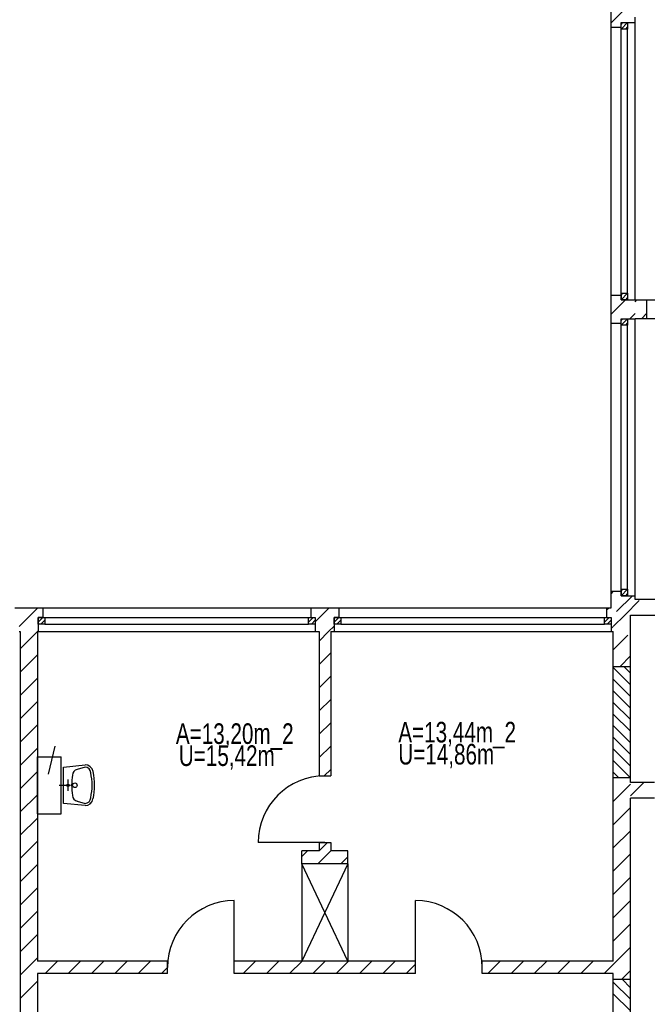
# Model space of a CAD drawing. Header units: metres. Extents: x 940 to 7099, y 1470 to 4983.
# Tile 9 of 15: x 3109 to 3870, y 2084 to 3279. Entities that reach past the tile are written whole.
import ezdxf

# ---------------------------------------------------------------- set-up
doc = ezdxf.new("R2010")
doc.units = ezdxf.units.M
doc.header["$LTSCALE"] = 100
doc.header["$MEASUREMENT"] = 0
doc.linetypes.add('DASHDOT', pattern=[1, 0.5, -0.25, 0, -0.25])
doc.linetypes.add('HIDDEN', pattern=[0.375, 0.25, -0.125])
for name, color, linetype in [('1', 2, 'Continuous'), ('11', 2, 'HIDDEN'), ('2', 2, 'Continuous'), ('20', 211, 'Continuous'), ('22', 211, 'Continuous'), ('30', 5, 'Continuous'), ('32', 2, 'Continuous'), ('36', 3, 'Continuous'), ('6', 2, 'Continuous'), ('64', 7, 'Continuous'), ('67', 2, 'Continuous'), ('68', 211, 'Continuous'), ('69', 6, 'Continuous')]:
    doc.layers.add(name, color=color, linetype=linetype)

msp = doc.modelspace()

# ---------------------------------------------------------------- linework, layer by layer
at = {"layer": '1', "linetype": 'Continuous'}
for p, q in [((3879.5, 2575), (3855.5, 2575)), ((3850, 2556), (3879.5, 2556))]:
    msp.add_line(p, q, dxfattribs=at)
at = {"layer": '11', "linetype": 'HIDDEN'}
msp.add_line((3472.0815, 2270), (3482.0815, 2280), dxfattribs=at)
at = {"layer": '2', "linetype": 'Continuous'}
for p, q in [((3507, 2254), (3451, 2136)), ((3507, 2136), (3451, 2254)), ((3451, 2254), (3451, 2136)), ((3507, 2254), (3507, 2136))]:
    msp.add_line(p, q, dxfattribs=at)
at = {"layer": '20', "linetype": 'Continuous'}
for p, q in [((3826.5, 2921.4033), (3843.8467, 2938.75)), ((3849.131, 2915.75), (3855.5, 2922.119)), ((3826.5, 2581.9921), (3829.5079, 2585)), ((3833.1474, 2560.3552), (3852.2922, 2579.5)), ((3108, 2542.3146), (3130.6854, 2565)), ((3109, 2515.0303), (3129.9697, 2536)), ((3129.9697, 2536), (3131, 2537.0303)), ((3109, 2486.746), (3130, 2507.746)), ((3850, 2471.5346), (3829, 2492.5346)), ((3850, 2485.6768), (3841.9422, 2493.7345)), ((3109, 2458.4618), (3130, 2479.4618)), ((3850, 2457.3925), (3829, 2478.3925)), ((3850, 2443.2504), (3829, 2464.2504)), ((3109, 2430.1775), (3130, 2451.1775)), ((3850, 2429.1082), (3829, 2450.1082)), ((3850, 2414.9661), (3829, 2435.9661)), ((3109, 2401.8932), (3130, 2422.8932)), ((3850, 2400.8239), (3829, 2421.8239)), ((3850, 2386.6818), (3829, 2407.6818)), ((3109, 2373.6089), (3130, 2394.6089)), ((3850, 2372.5397), (3829, 2393.5397)), ((3849.663, 2358.7345), (3829, 2379.3975)), ((3109, 2345.3247), (3130, 2366.3247)), ((3835.5209, 2358.7345), (3829, 2365.2554)), ((3829, 2358.2179), (3829.5166, 2358.7345)), ((3829, 2329.9336), (3850, 2350.9336)), ((3109, 2317.0404), (3130, 2338.0404)), ((3829, 2301.6494), (3850, 2322.6494)), ((3109, 2288.7561), (3130, 2309.7561)), ((3829, 2273.3651), (3850, 2294.3651)), ((3109, 2260.4719), (3130, 2281.4719)), ((3451, 2263.0606), (3457.9394, 2270)), ((3470.2237, 2254), (3486.2237, 2270)), ((3498.5079, 2254), (3507, 2262.4921)), ((3829, 2245.0808), (3850, 2266.0808)), ((3109, 2232.1876), (3130, 2253.1876)), ((3829, 2216.7965), (3850, 2237.7965)), ((3109, 2203.9033), (3130, 2224.9033)), ((3829, 2188.5123), (3850, 2209.5123)), ((3109, 2175.619), (3130, 2196.619)), ((3829, 2160.228), (3850, 2181.228)), ((3109, 2147.3348), (3130, 2168.3348)), ((3829, 2131.9437), (3850, 2152.9437)), ((3109, 2119.0505), (3130, 2140.0505)), ((3139.2338, 2121), (3154.2338, 2136)), ((3167.518, 2121), (3182.518, 2136)), ((3195.8023, 2121), (3210.8023, 2136)), ((3224.0866, 2121), (3239.0866, 2136)), ((3252.3708, 2121), (3267.3708, 2136)), ((3280.6551, 2121), (3288, 2128.3449)), ((3676.6349, 2121), (3691.6349, 2136)), ((3704.9192, 2121), (3719.9192, 2136)), ((3733.2035, 2121), (3748.2035, 2136)), ((3761.4877, 2121), (3776.4877, 2136)), ((3789.772, 2121), (3804.772, 2136)), ((3818.0563, 2121), (3829, 2131.9437)), ((3839.3405, 2114), (3850, 2124.6595)), ((3109, 2090.7662), (3130, 2111.7662)), ((3850, 2089.697), (3829, 2110.697)), ((3839.8391, 2114), (3850, 2103.8391)), ((3829, 2096.5548), (3850, 2075.5548))]:
    msp.add_line(p, q, dxfattribs=at)
at = {"layer": '22', "linetype": 'HIDDEN'}
for p, q in [((3826.5, 3274.9567), (3855.5, 3303.9567)), ((3854.8276, 3275), (3855.5, 3275.6724)), ((3855.5, 2936.2612), (3857.7388, 2938.5)), ((3863.5231, 2916), (3869.5, 2921.9769)), ((3842.9343, 2556), (3861.9343, 2575)), ((3467.25, 2548.0112), (3484.2388, 2565)), ((3821, 2562.3499), (3823.6501, 2565)), ((3829, 2542.0657), (3842.9343, 2556)), ((3472, 2524.4769), (3483.5231, 2536)), ((3483.5231, 2536), (3490.25, 2542.7269)), ((3826.5, 2539.5657), (3828.5186, 2541.5843)), ((3829, 2513.7814), (3850, 2534.7814)), ((3472, 2496.1926), (3486, 2510.1926)), ((3837.2374, 2493.7345), (3850, 2506.4971)), ((3472, 2467.9084), (3486, 2481.9084)), ((3472, 2439.6241), (3486, 2453.6241)), ((3472, 2411.3398), (3486, 2425.3398)), ((3472, 2383.0556), (3486, 2397.0556)), ((3478.2287, 2361), (3486, 2368.7713)), ((3850, 2336.7915), (3866.2085, 2353)), ((3379.6501, 2121), (3394.6501, 2136)), ((3407.9343, 2121), (3422.9343, 2136)), ((3436.2186, 2121), (3451.2186, 2136)), ((3464.5029, 2121), (3479.5029, 2136)), ((3492.7872, 2121), (3507.7872, 2136)), ((3521.0714, 2121), (3536.0714, 2136)), ((3549.3557, 2121), (3564.3557, 2136)), ((3577.64, 2121), (3589, 2132.36))]:
    msp.add_line(p, q, dxfattribs=at)
at = {"layer": '32', "color": 7, "linetype": 'Continuous'}
for p, q in [((3826.5, 3269.5), (3826.5, 3743)), ((3855.5, 3275), (3855.5, 3281.5)), ((3826.5, 2910.25), (3826.5, 2944.25)), ((3855.5, 2938.5), (3855.5, 2938.75)), ((3855.5, 2938.5), (3869.5, 2938.5)), ((3855.5, 2915.75), (3855.5, 2916)), ((3855.5, 2916), (3869.5, 2916)), ((3826.5, 2565), (3826.5, 2585)), ((3855.5, 2575), (3855.5, 2579.5)), ((3102.5, 2565), (3136.5, 2565)), ((3461.75, 2565), (3495.75, 2565)), ((3821, 2565), (3826.5, 2565)), ((3850, 2493.7345), (3850, 2556)), ((3108, 2536), (3109, 2536)), ((3109, 2536), (3109, 2072)), ((3130, 2536), (3131, 2536)), ((3130, 2536), (3130, 2136)), ((3467.25, 2536), (3472, 2536)), ((3472, 2536), (3472, 2361)), ((3486, 2536), (3490.25, 2536)), ((3486, 2536), (3486, 2361)), ((3826.5, 2536), (3829, 2536)), ((3829, 2493.7345), (3829, 2536)), ((3829, 2493.7345), (3850, 2493.7345)), ((3829, 2358.7345), (3829, 2493.7345)), ((3850, 2358.7345), (3850, 2493.7345)), ((3130, 2384), (3159, 2384)), ((3130, 2315), (3130, 2384)), ((3159, 2315), (3159, 2384)), ((3829, 2136), (3829, 2358.7345)), ((3829, 2358.7345), (3850, 2358.7345)), ((3850, 2353), (3850, 2358.7345)), ((3879, 2353), (3850, 2353)), ((3850, 2114), (3850, 2334)), ((3879, 2334), (3850, 2334)), ((3130, 2315), (3159, 2315)), ((3472, 2280), (3472, 2270)), ((3486, 2280), (3486, 2270)), ((3472, 2270), (3451, 2270)), ((3451, 2254), (3451, 2270)), ((3507, 2270), (3486, 2270)), ((3507, 2254), (3507, 2270)), ((3507, 2254), (3451, 2254)), ((3288, 2136), (3130, 2136)), ((3589, 2136), (3369, 2136)), ((3829, 2136), (3670, 2136)), ((3288, 2121), (3130, 2121)), ((3130, 2121), (3130, 2072)), ((3589, 2121), (3369, 2121)), ((3829, 2121), (3670, 2121)), ((3829, 2114), (3829, 2121)), ((3829, 2114), (3850, 2114)), ((3829, 1979), (3829, 2114)), ((3850, 1979), (3850, 2114))]:
    msp.add_line(p, q, dxfattribs=at)
at = {"layer": '36', "linetype": 'Continuous'}
for p, q in [((3161.75, 2371.5), (3187.875, 2374.25)), ((3161.75, 2327.5), (3161.75, 2371.5)), ((3187.875, 2371.5), (3178.25, 2368.75)), ((3178.25, 2330.25), (3187.875, 2327.5)), ((3187.875, 2324.75), (3161.75, 2327.5))]:
    msp.add_line(p, q, dxfattribs=at)
at = {"layer": '36', "linetype": 'DASHDOT'}
for p, q in [((3167.25, 2342.625), (3167.25, 2356.375)), ((3156.25, 2349.5), (3170, 2349.5))]:
    msp.add_line(p, q, dxfattribs=at)
at = {"layer": '36', "linetype": 'Continuous'}
for centre, radius in [((3167.25, 2349.5), 1.375), ((3175.5, 2349.5), 2.75)]:
    msp.add_circle(centre, radius, dxfattribs=at)
for centre, radius, start, end in [((3179.625, 2361.875), 7.0112, 101.3099, 180), ((3187.875, 2364.625), 9.7227, 8.1301, 90), ((3187.875, 2364.625), 6.875, 0, 90), ((3126, 2349.5), 73.3792, 347.0054, 12.9946), ((3234.625, 2349.5), 63.1004, 168.6901, 191.3099), ((3126, 2349.5), 70.3941, 347.5926, 12.4074), ((3179.625, 2337.125), 6.875, 180, 260.5377), ((3187.875, 2334.375), 6.875, 270, 0), ((3187.875, 2334.375), 9.625, 270, 351.8699)]:
    msp.add_arc(centre, radius, start, end, dxfattribs=at)
at = {"layer": '6', "linetype": 'Continuous'}
msp.add_line((3151.2226, 2396.9814), (3142.897, 2363.0955), dxfattribs=at)
at = {"layer": '64', "linetype": 'Continuous'}
for p, q in [((3838.5, 3269.5), (3838.5, 3275)), ((3838.5, 3275), (3855.5, 3275)), ((3826.5, 3269.5), (3838.5, 3269.5)), ((3826.5, 2944.25), (3838.5, 2944.25)), ((3838.5, 2944.25), (3838.5, 2938.75)), ((3838.5, 2938.75), (3855.5, 2938.75)), ((3869.5, 2938.5), (3869.5, 2916)), ((3838.5, 2910.25), (3838.5, 2915.75)), ((3838.5, 2915.75), (3855.5, 2915.75)), ((3826.5, 2910.25), (3838.5, 2910.25)), ((3826.5, 2585), (3838.5, 2585)), ((3838.5, 2585), (3838.5, 2579.5)), ((3838.5, 2579.5), (3855.5, 2579.5)), ((3136.5, 2565), (3136.5, 2553)), ((3461.75, 2565), (3461.75, 2553)), ((3495.75, 2565), (3495.75, 2553)), ((3821, 2565), (3821, 2553)), ((3136.5, 2553), (3131, 2553)), ((3131, 2553), (3131, 2536)), ((3461.75, 2553), (3467.25, 2553)), ((3467.25, 2553), (3467.25, 2536)), ((3495.75, 2553), (3490.25, 2553)), ((3490.25, 2553), (3490.25, 2536)), ((3821, 2553), (3826.5, 2553)), ((3826.5, 2553), (3826.5, 2536)), ((3472, 2361), (3486, 2361)), ((3472, 2280), (3486, 2280)), ((3288, 2121), (3288, 2136)), ((3369, 2121), (3369, 2136)), ((3589, 2121), (3589, 2136)), ((3670, 2121), (3670, 2136))]:
    msp.add_line(p, q, dxfattribs=at)
at = {"layer": '67', "linetype": 'Continuous'}
for p, q in [((3838.5, 3267), (3838.5, 3275)), ((3838.5, 3275), (3846.5, 3275)), ((3846.5, 3275), (3846.5, 3267)), ((3855.5, 2938.75), (3855.5, 3275)), ((3826.5, 2944.25), (3826.5, 3269.5)), ((3838.5, 2944.25), (3838.5, 3269.5)), ((3846.5, 3267), (3838.5, 3267)), ((3838.5, 2946.75), (3838.5, 3267)), ((3846.5, 2946.75), (3846.5, 3267)), ((3838.5, 2938.75), (3838.5, 2946.75)), ((3838.5, 2946.75), (3846.5, 2946.75)), ((3846.5, 2946.75), (3846.5, 2938.75)), ((3846.5, 2938.75), (3838.5, 2938.75)), ((3838.5, 2907.75), (3838.5, 2915.75)), ((3838.5, 2915.75), (3846.5, 2915.75)), ((3846.5, 2915.75), (3846.5, 2907.75)), ((3855.5, 2579.5), (3855.5, 2915.75)), ((3826.5, 2585), (3826.5, 2910.25)), ((3838.5, 2585), (3838.5, 2910.25)), ((3846.5, 2907.75), (3838.5, 2907.75)), ((3838.5, 2587.5), (3838.5, 2907.75)), ((3846.5, 2587.5), (3846.5, 2907.75)), ((3838.5, 2579.5), (3838.5, 2587.5)), ((3838.5, 2587.5), (3846.5, 2587.5)), ((3846.5, 2587.5), (3846.5, 2579.5)), ((3846.5, 2579.5), (3838.5, 2579.5)), ((3136.5, 2565), (3461.75, 2565)), ((3495.75, 2565), (3821, 2565)), ((3131, 2553), (3139, 2553)), ((3131, 2545), (3131, 2553)), ((3136.5, 2553), (3461.75, 2553)), ((3139, 2553), (3139, 2545)), ((3139, 2553), (3459.25, 2553)), ((3459.25, 2553), (3467.25, 2553)), ((3459.25, 2545), (3459.25, 2553)), ((3467.25, 2553), (3467.25, 2545)), ((3490.25, 2553), (3498.25, 2553)), ((3490.25, 2545), (3490.25, 2553)), ((3495.75, 2553), (3821, 2553)), ((3498.25, 2553), (3498.25, 2545)), ((3498.25, 2553), (3818.5, 2553)), ((3818.5, 2553), (3826.5, 2553)), ((3818.5, 2545), (3818.5, 2553)), ((3826.5, 2553), (3826.5, 2545)), ((3139, 2545), (3131, 2545)), ((3131, 2536), (3467.25, 2536)), ((3139, 2545), (3459.25, 2545)), ((3467.25, 2545), (3459.25, 2545)), ((3498.25, 2545), (3490.25, 2545)), ((3490.25, 2536), (3826.5, 2536)), ((3498.25, 2545), (3818.5, 2545)), ((3826.5, 2545), (3818.5, 2545)), ((3479, 2280), (3398, 2280)), ((3369, 2128.5), (3369, 2209.5)), ((3589, 2128.5), (3589, 2209.5))]:
    msp.add_line(p, q, dxfattribs=at)
for centre, start, end in [((3479, 2280), 90, 180), ((3369, 2128.5), 90, 180), ((3589, 2128.5), 0, 90)]:
    msp.add_arc(centre, 81, start, end, dxfattribs=at)
at = {"layer": '68', "linetype": 'Continuous'}
for p, q in [((3838.5, 3267), (3846.5, 3275)), ((3838.5, 3272.6569), (3840.8431, 3275)), ((3844.1569, 3267), (3846.5, 3269.3431)), ((3838.5, 2938.75), (3846.5, 2946.75)), ((3838.5, 2944.4069), (3840.8431, 2946.75)), ((3844.1569, 2938.75), (3846.5, 2941.0931)), ((3838.5, 2907.75), (3846.5, 2915.75)), ((3838.5, 2913.4069), (3840.8431, 2915.75)), ((3844.1569, 2907.75), (3846.5, 2910.0931)), ((3838.5, 2579.5), (3846.5, 2587.5)), ((3838.5, 2585.1569), (3840.8431, 2587.5)), ((3844.1569, 2579.5), (3846.5, 2581.8431)), ((3131, 2547.3431), (3136.6569, 2553)), ((3134.3137, 2545), (3139, 2549.6863)), ((3459.25, 2547.3431), (3464.9069, 2553)), ((3462.5637, 2545), (3467.25, 2549.6863)), ((3490.25, 2547.3431), (3495.9069, 2553)), ((3493.5637, 2545), (3498.25, 2549.6863)), ((3818.5, 2547.3431), (3824.1569, 2553)), ((3821.8137, 2545), (3826.5, 2549.6863))]:
    msp.add_line(p, q, dxfattribs=at)
at = {"layer": '69', "linetype": 'HIDDEN'}
for p, q in [((3869.5, 2938.5), (4169.5, 2938.5)), ((3869.5, 2916), (4169.5, 2916))]:
    msp.add_line(p, q, dxfattribs=at)

# ---------------------------------------------------------------- texts
at = {"layer": '30', "width": 0.75}
for s, p in [('A=13,44m_2', (3568.095, 2401.44)), ('A=13,20m_2', (3298.1092, 2399.6566)), ('U=15,42m', (3301.6773, 2372.9046)), ('U=14,86m', (3568.095, 2374.688))]:
    msp.add_text(s, height=25, dxfattribs=at).set_placement(p)

doc.saveas('drawing.dxf')
